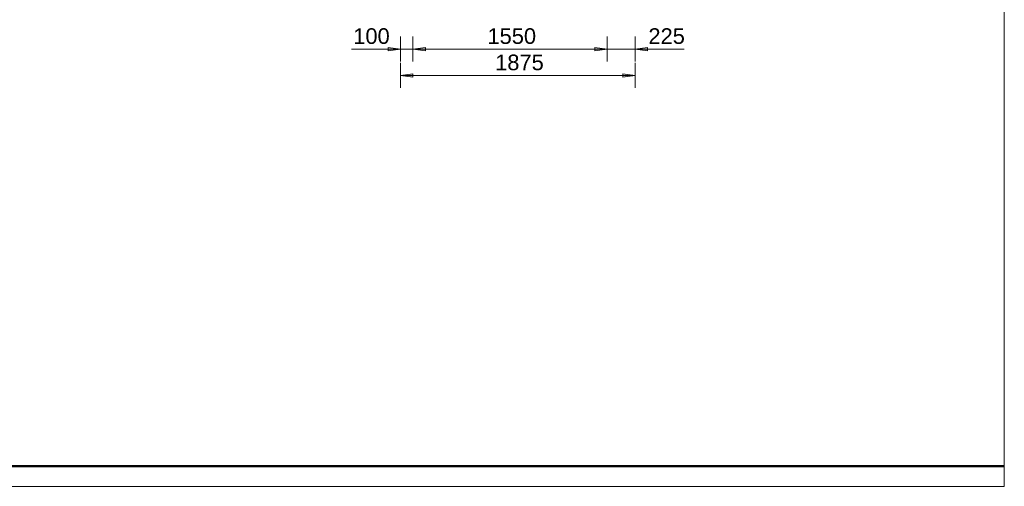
# Model space of a CAD drawing. Extents: x 294 to 994, y 7 to 427.
# Tile 13 of 33: x 558 to 663, y 113 to 163. Entities that reach past the tile are written whole.
import ezdxf

# ---------------------------------------------------------------- set-up
doc = ezdxf.new("R2010")
doc.units = 0
doc.layers.get('0').update_dxf_attribs({"lineweight": 5})
doc.layers.add('9_Bem', color=9, linetype='Continuous', lineweight=5, true_color=0x808080)
doc.layers.add('_3d_View_', color=7, linetype='Continuous')
doc.layers.add('X_Geometrie', color=3, linetype='Continuous', lineweight=50, true_color=0x00ff00, plot=False)
doc.styles.get("Standard").update_dxf_attribs({"font": 'arial.ttf'})

# ---------------------------------------------------------------- blocks, each defined once
blk = doc.blocks.new('Polygon-A05LE1IBBH', base_point=(484.47, 115.07))
at = {"color": 0, "linetype": 'ByBlock', "lineweight": -2, "ltscale": 0.5}
blk.add_line((663.19, 115.07), (484.47, 115.07), dxfattribs=at)
blk = doc.blocks.new('Maß-A05LE1RLBH', base_point=(598.89, 155.34))
at = {"color": 0, "linetype": 'ByBlock', "lineweight": -2, "ltscale": 0.13}
for p, q in [((598.89, 155.34), (598.89, 158)), ((623.89, 155.34), (623.89, 158)), ((598.89, 156.67), (600.21, 156.84)), ((623.89, 156.67), (598.89, 156.67)), ((600.21, 156.5), (598.89, 156.67)), ((600.21, 156.84), (600.21, 156.5)), ((622.57, 156.5), (622.57, 156.84)), ((622.57, 156.84), (623.89, 156.67)), ((623.89, 156.67), (622.57, 156.5))]:
    blk.add_line(p, q, dxfattribs=at)
for points in [[(598.89, 156.67), (600.21, 156.84), (600.21, 156.5)], [(623.89, 156.67), (622.57, 156.5), (622.57, 156.84)]]:
    blk.add_solid(points, dxfattribs=at)
at = {"color": 0, "linetype": 'ByBlock', "lineweight": -2, "ltscale": 0.13, "insert": (608.97, 158.89), "char_height": 1.6667, "attachment_point": 1}
blk.add_mtext('{\\fArial;1875}', dxfattribs=at)
blk = doc.blocks.new('Maß-A05LE1RNBH', base_point=(593.68, 158.14))
at = {"color": 0, "linetype": 'ByBlock', "lineweight": -2, "ltscale": 0.13}
for p, q in [((598.89, 158.14), (598.89, 160.8)), ((600.22, 158.14), (600.22, 160.8)), ((602.86, 159.47), (593.68, 159.47)), ((597.57, 159.3), (597.57, 159.64)), ((597.57, 159.64), (598.89, 159.47)), ((598.89, 159.47), (597.57, 159.3)), ((600.22, 159.47), (601.54, 159.64)), ((601.54, 159.3), (600.22, 159.47)), ((601.54, 159.64), (601.54, 159.3))]:
    blk.add_line(p, q, dxfattribs=at)
for points in [[(598.89, 159.47), (597.57, 159.3), (597.57, 159.64)], [(600.22, 159.47), (601.54, 159.64), (601.54, 159.3)]]:
    blk.add_solid(points, dxfattribs=at)
at = {"color": 0, "linetype": 'ByBlock', "lineweight": -2, "ltscale": 0.13, "insert": (593.86, 161.69), "char_height": 1.6667, "attachment_point": 1}
blk.add_mtext('{\\fArial;100}', dxfattribs=at)
blk = doc.blocks.new('Maß-A05LE1RPBH', base_point=(600.22, 158.14))
at = {"color": 0, "linetype": 'ByBlock', "lineweight": -2, "ltscale": 0.13}
for p, q in [((600.22, 158.14), (600.22, 160.8)), ((620.89, 158.14), (620.89, 160.8)), ((600.22, 159.47), (601.54, 159.64)), ((600.22, 159.47), (620.89, 159.47)), ((601.54, 159.3), (600.22, 159.47)), ((601.54, 159.64), (601.54, 159.3)), ((619.57, 159.3), (619.57, 159.64)), ((619.57, 159.64), (620.89, 159.47)), ((620.89, 159.47), (619.57, 159.3))]:
    blk.add_line(p, q, dxfattribs=at)
for points in [[(600.22, 159.47), (601.54, 159.64), (601.54, 159.3)], [(620.89, 159.47), (619.57, 159.3), (619.57, 159.64)]]:
    blk.add_solid(points, dxfattribs=at)
at = {"color": 0, "linetype": 'ByBlock', "lineweight": -2, "ltscale": 0.13, "insert": (608.15, 161.69), "char_height": 1.6667, "attachment_point": 1}
blk.add_mtext('{\\fArial;1550}', dxfattribs=at)
blk = doc.blocks.new('Maß-A05LE1RRBH', base_point=(618.24, 158.14))
at = {"color": 0, "linetype": 'ByBlock', "lineweight": -2, "ltscale": 0.13}
for p, q in [((620.89, 158.14), (620.89, 160.8)), ((623.89, 158.14), (623.89, 160.8)), ((618.24, 159.47), (629.09, 159.47)), ((619.57, 159.3), (619.57, 159.64)), ((619.57, 159.64), (620.89, 159.47)), ((620.89, 159.47), (619.57, 159.3)), ((623.89, 159.47), (625.21, 159.64)), ((625.21, 159.3), (623.89, 159.47)), ((625.21, 159.64), (625.21, 159.3))]:
    blk.add_line(p, q, dxfattribs=at)
for points in [[(620.89, 159.47), (619.57, 159.3), (619.57, 159.64)], [(623.89, 159.47), (625.21, 159.64), (625.21, 159.3)]]:
    blk.add_solid(points, dxfattribs=at)
at = {"color": 0, "linetype": 'ByBlock', "lineweight": -2, "ltscale": 0.13, "insert": (625.29, 161.69), "char_height": 1.6667, "attachment_point": 1}
blk.add_mtext('{\\fArial;225}', dxfattribs=at)
blk = doc.blocks.new('3D-Ansicht-Rahmen-A05LE1RSBH', base_point=(484.47, 112.93))
at = {"color": 0, "linetype": 'ByBlock', "lineweight": -2, "ltscale": 0.13}
for p, q in [((663.19, 414.66), (663.19, 112.93)), ((663.19, 112.93), (484.47, 112.93))]:
    blk.add_line(p, q, dxfattribs=at)

msp = doc.modelspace()

# ---------------------------------------------------------------- block references
at = {"layer": '9_Bem', "color": 1, "ltscale": 0.13, "true_color": 0xff0000}
for name, p in [('Maß-A05LE1RNBH', (593.68, 158.14)), ('Maß-A05LE1RPBH', (600.22, 158.14)), ('Maß-A05LE1RRBH', (618.24, 158.14)), ('Maß-A05LE1RLBH', (598.89, 155.34))]:
    msp.add_blockref(name, p, dxfattribs=at)
at = {"layer": '_3d_View_', "color": 7, "linetype": 'Continuous', "lineweight": 13}
msp.add_blockref('3D-Ansicht-Rahmen-A05LE1RSBH', (484.47, 112.93), dxfattribs=at)
at = {"layer": 'X_Geometrie', "ltscale": 0.5}
msp.add_blockref('Polygon-A05LE1IBBH', (484.47, 115.07), dxfattribs=at)

doc.saveas('drawing.dxf')
